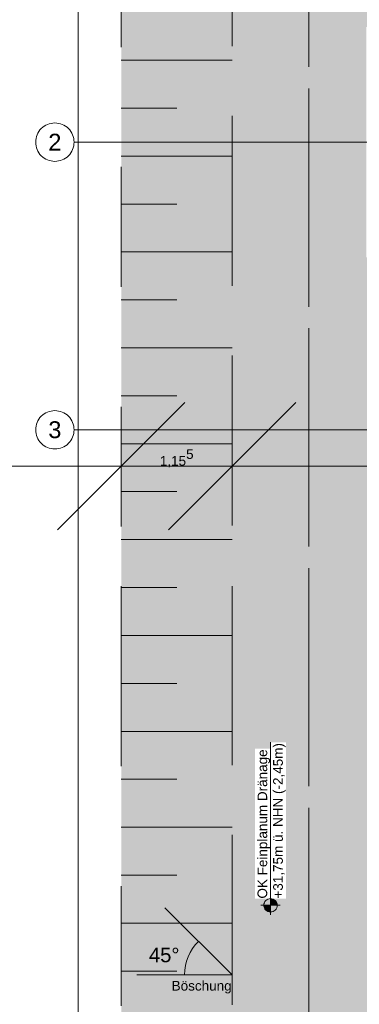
# Model space of a CAD drawing. Header units: metres. Extents: x -3716 to 31, y -1854 to 706.
# Tile 19 of 237: x -2561 to -2516, y 211 to 340. Entities that reach past the tile are written whole.
import ezdxf

# ---------------------------------------------------------------- set-up
doc = ezdxf.new("R2010")
doc.units = ezdxf.units.M
doc.header["$LTSCALE"] = 1.25
doc.header["$PDMODE"] = 1
doc.header["$PDSIZE"] = -2
doc.linetypes.add('Linienart-53', pattern=[5.291531, 3.175, -1.058062, 0.352704, -0.705764])
doc.linetypes.add('VW-01 Strichlinie kurz', pattern=[1.999894, 0.999947, -0.999947])
doc.layers.get('0').update_dxf_attribs({"lineweight": 25})
for name, color, linetype, lineweight in [('30 -32 Gründung-Baugrube', 7, 'VW-01 Strichlinie kurz', 9), ('70 -71 Achsen- 1 Gebäudeachsen', 7, 'Linienart-53', 18), ('70 -72 Beschriftung- 5 Höhenkoten', 7, 'Continuous', 15), ('Keine', 7, 'Continuous', 9)]:
    doc.layers.add(name, color=color, linetype=linetype, lineweight=lineweight)
doc.layers.add('70 -72 Beschriftung- 1 Beschriftung allgemein', color=7, linetype='Continuous', lineweight=9, true_color=0xff6633)
doc.layers.add('70 -76 Bemaßung- 2 Allgemein', color=7, linetype='Continuous', lineweight=5, true_color=0x6666cc)
doc.styles.add('Arial', font='arial.ttf')
doc.dimstyles.new('k+k_klein', dxfattribs={"dimtxt": 1.258608, "dimasz": 1.3255, "dimexe": 1.25, "dimexo": 3.75, "dimgap": 0.125, "dimtad": 1, "dimdec": 3, "dimtxsty": 'Arial', "dimblk": 'VW_SLASH', "dimblk1": 'VW_SLASH', "dimblk2": 'VW_SLASH', "dimcen": 0, "dimdle": 0.625, "dimadec": 3, "dimazin": 0, "dimtfac": 0.75, "dimtdec": 3, "dimtix": 1, "dimtmove": 0, "dimatfit": 0, "dimldrblk": 'VW_FILLEDARROW', "dimfxlon": 1, "dimfrac": 2, "dimtolj": 1, "dimarcsym": 0})

# ---------------------------------------------------------------- blocks, each defined once
blk = doc.blocks.new('Gruppe-29')
at = {"layer": '30 -32 Gründung-Baugrube', "color": 7, "transparency": 33554687}
for p, q in [((-179.176, -7.842), (-178.021, -7.842)), ((-179.176, -8.342), (-178.598, -8.342)), ((-179.176, -8.842), (-178.021, -8.842)), ((-179.176, -9.342), (-178.598, -9.342)), ((-179.176, -9.842), (-178.021, -9.842)), ((-179.176, -10.342), (-178.598, -10.342)), ((-179.176, -10.842), (-178.021, -10.842)), ((-179.176, -11.342), (-178.598, -11.342)), ((-179.176, -11.842), (-178.021, -11.842)), ((-179.176, -12.342), (-178.598, -12.342)), ((-179.176, -12.842), (-178.021, -12.842)), ((-179.176, -13.342), (-178.598, -13.342)), ((-179.176, -13.842), (-178.021, -13.842)), ((-179.176, -14.342), (-178.598, -14.342)), ((-179.176, -14.842), (-178.021, -14.842)), ((-179.176, -15.342), (-178.598, -15.342)), ((-179.176, -15.842), (-178.021, -15.842)), ((-179.176, -16.342), (-178.598, -16.342)), ((-179.176, -16.842), (-178.021, -16.842)), ((-179.176, -17.342), (-178.598, -17.342))]:
    blk.add_line(p, q, dxfattribs=at)
blk = doc.blocks.new('Gruppe-153')
at = {"layer": '30 -32 Gründung-Baugrube', "color": 7, "transparency": 33554687}
blk.add_blockref('Gruppe-29', (0, 0), dxfattribs=at)
blk = doc.blocks.new('Gruppe-154')
at = {"layer": '70 -72 Beschriftung- 1 Beschriftung allgemein'}
for q in [(-178.722, -16.682), (-179.012, -17.383)]:
    blk.add_line((-178.021, -17.383), q, dxfattribs=at)
blk.add_arc((-178.021, -17.383), 0.496, 135, 180, dxfattribs=at)
at = {"layer": '70 -72 Beschriftung- 1 Beschriftung allgemein', "attachment_point": 1, "line_spacing_factor": 0.970891, "style": 'Arial'}
for s, insert, char_height in [('45°', (-178.888, -17.099), 0.151), ('Böschung', (-178.651, -17.445), 0.1007)]:
    blk.add_mtext(s, dxfattribs=dict(at, insert=insert, char_height=char_height))
blk = doc.blocks.new('Gruppe-285')
at = {"layer": '70 -72 Beschriftung- 5 Höhenkoten', "linetype": 'Continuous', "lineweight": 0}
h = blk.add_hatch(color=7, dxfattribs=at)
edge = h.paths.add_edge_path()
edge.add_arc((-177.62, -16.656), 0.07, 180, 270)
edge.add_line((-177.62, -16.726), (-177.62, -16.656))
edge.add_line((-177.62, -16.656), (-177.69, -16.656))
at = {"layer": '70 -72 Beschriftung- 5 Höhenkoten'}
blk.add_line((-177.52, -16.656), (-177.72, -16.656), dxfattribs=at)
at = {"layer": '70 -72 Beschriftung- 5 Höhenkoten', "flags": 128}
for points in [[(-177.69, -16.656, 0.414214), (-177.62, -16.726), (-177.62, -16.656)], [(-177.62, -16.726, 0.414214), (-177.55, -16.656), (-177.62, -16.656)]]:
    blk.add_lwpolyline(points, format="xyb", close=True, dxfattribs=at)
at = {"color": 255, "linetype": 'Continuous'}
blk.add_wipeout([(-177.62, -16.586), (-177.62, -15.022), (-177.782, -15.022), (-177.782, -16.586)], dxfattribs=at).dxf.layer = '70 -72 Beschriftung- 5 Höhenkoten'
at = {"layer": '70 -72 Beschriftung- 5 Höhenkoten', "insert": (-177.756, -16.586), "char_height": 0.10069, "attachment_point": 1, "rotation": 90, "line_spacing_factor": 0.96878, "style": 'Arial'}
blk.add_mtext('OK Feinplanum Dränage', dxfattribs=at)
at = {"color": 255, "linetype": 'Continuous'}
blk.add_wipeout([(-177.458, -16.586), (-177.458, -14.956), (-177.62, -14.956), (-177.62, -16.586)], dxfattribs=at).dxf.layer = '70 -72 Beschriftung- 5 Höhenkoten'
at = {"layer": '70 -72 Beschriftung- 5 Höhenkoten', "linetype": 'Continuous', "lineweight": 0}
h = blk.add_hatch(color=7, dxfattribs=at)
edge = h.paths.add_edge_path()
edge.add_arc((-177.62, -16.656), 0.07, 0, 90)
edge.add_line((-177.62, -16.586), (-177.62, -16.656))
edge.add_line((-177.62, -16.656), (-177.55, -16.656))
at = {"layer": '70 -72 Beschriftung- 5 Höhenkoten'}
blk.add_line((-177.62, -16.756), (-177.62, -14.956), dxfattribs=at)
at = {"layer": '70 -72 Beschriftung- 5 Höhenkoten', "flags": 128}
for points in [[(-177.62, -16.586, 0.414214), (-177.69, -16.656), (-177.62, -16.656)], [(-177.55, -16.656, 0.414214), (-177.62, -16.586), (-177.62, -16.656)]]:
    blk.add_lwpolyline(points, format="xyb", close=True, dxfattribs=at)
at = {"layer": '70 -72 Beschriftung- 5 Höhenkoten', "insert": (-177.593, -16.586), "char_height": 0.10069, "attachment_point": 1, "rotation": 90, "line_spacing_factor": 0.96878, "style": 'Arial'}
blk.add_mtext('+31,75m ü. NHN (-2,45m)', dxfattribs=at)
blk = doc.blocks.new('VW_SLASH')
at = {"color": 0, "linetype": 'ByBlock', "lineweight": -2, "transparency": 16777216}
blk.add_line((0.4715, 0), (-1, 0), dxfattribs=at)
at = {"color": 0, "lineweight": 5, "transparency": 16777216, "flags": 128}
blk.add_lwpolyline([(0.5004, 0.5004), (-0.5004, -0.5004)], dxfattribs=at)
blk = doc.blocks.new('*D526')
at = {"layer": '70 -76 Bemaßung- 2 Allgemein', "color": 0, "lineweight": -2}
for p, q in [((-182.876, -0.447), (-180.876, -0.447)), ((-179.626, -40.072), (-179.626, -1.773)), ((-180.971, -41.397), (-180.876, -41.397))]:
    blk.add_line(p, q, dxfattribs=at)
at = {"layer": 'Defpoints', "color": 0}
for p in [(-179.626, -0.447), (-179.126, -0.447), (-177.221, -41.397)]:
    blk.add_point(p, dxfattribs=at)
at = {"layer": '70 -76 Bemaßung- 2 Allgemein', "color": 0, "lineweight": -2, "xscale": 1.32550048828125, "yscale": 1.32550048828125, "zscale": 1.32550048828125}
for p, rotation in [((-179.626, -0.447), 90), ((-179.626, -41.397), 270)]:
    blk.add_blockref('VW_SLASH', p, dxfattribs=dict(at, rotation=rotation))
at = {"layer": '70 -76 Bemaßung- 2 Allgemein', "color": 0, "insert": (-179.691, -20.922), "char_height": 0.1007, "attachment_point": 5, "rotation": 90, "style": 'Arial'}
blk.add_mtext('\\A1;40,95', dxfattribs=at)
blk = doc.blocks.new('VW_FILLEDARROW')
at = {"linetype": 'Continuous', "lineweight": 0, "transparency": 16777216}
blk.add_hatch(color=0, dxfattribs=at).paths.add_polyline_path([(-2.8289, 0.758), (0, 0), (-2.8289, -0.758)])
at = {"color": 0, "lineweight": 5, "transparency": 16777216, "flags": 128}
blk.add_lwpolyline([(-2.8289, 0.758), (0, 0), (-2.8289, -0.758)], close=True, dxfattribs=at)
blk = doc.blocks.new('*D673')
at = {"layer": '70 -76 Bemaßung- 2 Allgemein', "color": 0, "lineweight": -2}
for p, q in [((-180.502, -12.077), (-181.827, -12.077)), ((-178.021, -12.077), (-179.176, -12.077)), ((-176.695, -12.077), (-175.37, -12.077)), ((-179.176, -14.092), (-179.176, -13.327)), ((-178.021, -14.36), (-178.021, -13.327))]:
    blk.add_line(p, q, dxfattribs=at)
at = {"layer": 'Defpoints', "color": 0}
for p in [(-179.176, -10.342), (-178.021, -10.61), (-179.176, -12.077)]:
    blk.add_point(p, dxfattribs=at)
at = {"layer": '70 -76 Bemaßung- 2 Allgemein', "color": 0, "lineweight": -2, "xscale": 1.32550048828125, "yscale": 1.32550048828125, "zscale": 1.32550048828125}
blk.add_blockref('VW_SLASH', (-179.176, -12.077), dxfattribs=at)
at = {"layer": '70 -76 Bemaßung- 2 Allgemein', "color": 0, "lineweight": -2, "xscale": 1.32550048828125, "yscale": 1.32550048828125, "zscale": 1.32550048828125, "rotation": 180}
blk.add_blockref('VW_SLASH', (-178.021, -12.077), dxfattribs=at)
at = {"layer": '70 -76 Bemaßung- 2 Allgemein', "color": 0, "insert": (-178.598, -11.995), "char_height": 0.10069, "attachment_point": 5, "style": 'Arial'}
blk.add_mtext('\\A1;1,15\\S5^ ;', dxfattribs=at)
blk = doc.blocks.new('*D674')
at = {"layer": '70 -76 Bemaßung- 2 Allgemein', "color": 0, "lineweight": -2}
for p, q in [((-169.147, -12.077), (-176.695, -12.077)), ((-178.021, -14.36), (-178.021, -13.327)), ((-167.821, -14.847), (-167.821, -13.327))]:
    blk.add_line(p, q, dxfattribs=at)
at = {"layer": 'Defpoints', "color": 0}
for p in [(-178.021, -10.61), (-167.821, -11.097), (-178.021, -12.077)]:
    blk.add_point(p, dxfattribs=at)
at = {"layer": '70 -76 Bemaßung- 2 Allgemein', "color": 0, "lineweight": -2, "xscale": 1.32550048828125, "yscale": 1.32550048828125, "zscale": 1.32550048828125, "rotation": 180}
blk.add_blockref('VW_SLASH', (-178.021, -12.077), dxfattribs=at)
at = {"layer": '70 -76 Bemaßung- 2 Allgemein', "color": 0, "lineweight": -2, "xscale": 1.32550048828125, "yscale": 1.32550048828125, "zscale": 1.32550048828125}
blk.add_blockref('VW_SLASH', (-167.821, -12.077), dxfattribs=at)
at = {"layer": '70 -76 Bemaßung- 2 Allgemein', "color": 0, "insert": (-172.921, -12.012), "char_height": 0.1007, "attachment_point": 5, "style": 'Arial'}
blk.add_mtext('\\A1;10,20', dxfattribs=at)
blk = doc.blocks.new('_Achsen (3D)')
at = {"layer": '70 -71 Achsen- 1 Gebäudeachsen', "transparency": 33554687}
for p, q in [((-179.668, -8.697), (3.826, -8.697)), ((-179.668, -11.697), (3.826, -11.697))]:
    blk.add_line(p, q, dxfattribs=at)
at = {"color": 255, "transparency": 33554687}
for points in [[(-179.668, -8.697), (-179.669, -8.717), (-179.672, -8.736), (-179.677, -8.755), (-179.683, -8.774), (-179.692, -8.791), (-179.702, -8.808), (-179.713, -8.824), (-179.727, -8.838), (-179.741, -8.852), (-179.757, -8.863), (-179.774, -8.873), (-179.791, -8.882), (-179.81, -8.888), (-179.829, -8.893), (-179.848, -8.896), (-179.868, -8.897), (-179.888, -8.896), (-179.907, -8.893), (-179.926, -8.888), (-179.945, -8.882), (-179.962, -8.873), (-179.979, -8.863), (-179.995, -8.852), (-180.009, -8.838), (-180.023, -8.824), (-180.034, -8.808), (-180.044, -8.791), (-180.053, -8.774), (-180.059, -8.755), (-180.064, -8.736), (-180.067, -8.717), (-180.068, -8.697), (-180.067, -8.677), (-180.064, -8.658), (-180.059, -8.639), (-180.053, -8.621), (-180.044, -8.603), (-180.034, -8.586), (-180.023, -8.57), (-180.009, -8.556), (-179.995, -8.542), (-179.979, -8.531), (-179.962, -8.521), (-179.945, -8.512), (-179.926, -8.506), (-179.907, -8.501), (-179.888, -8.498), (-179.868, -8.497), (-179.848, -8.498), (-179.829, -8.501), (-179.81, -8.506), (-179.791, -8.512), (-179.774, -8.521), (-179.757, -8.531), (-179.741, -8.542), (-179.727, -8.556), (-179.713, -8.57), (-179.702, -8.586), (-179.692, -8.603), (-179.683, -8.621), (-179.677, -8.639), (-179.672, -8.658), (-179.669, -8.677)], [(-179.668, -11.697), (-179.669, -11.717), (-179.672, -11.736), (-179.677, -11.755), (-179.683, -11.774), (-179.692, -11.791), (-179.702, -11.808), (-179.713, -11.824), (-179.727, -11.838), (-179.741, -11.852), (-179.757, -11.863), (-179.774, -11.873), (-179.791, -11.882), (-179.81, -11.888), (-179.829, -11.893), (-179.848, -11.896), (-179.868, -11.897), (-179.888, -11.896), (-179.907, -11.893), (-179.926, -11.888), (-179.945, -11.882), (-179.962, -11.873), (-179.979, -11.863), (-179.995, -11.852), (-180.009, -11.838), (-180.023, -11.824), (-180.034, -11.808), (-180.044, -11.791), (-180.053, -11.774), (-180.059, -11.755), (-180.064, -11.736), (-180.067, -11.717), (-180.068, -11.697), (-180.067, -11.677), (-180.064, -11.658), (-180.059, -11.639), (-180.053, -11.621), (-180.044, -11.603), (-180.034, -11.586), (-180.023, -11.57), (-180.009, -11.556), (-179.995, -11.542), (-179.979, -11.531), (-179.962, -11.521), (-179.945, -11.512), (-179.926, -11.506), (-179.907, -11.501), (-179.888, -11.498), (-179.868, -11.497), (-179.848, -11.498), (-179.829, -11.501), (-179.81, -11.506), (-179.791, -11.512), (-179.774, -11.521), (-179.757, -11.531), (-179.741, -11.542), (-179.727, -11.556), (-179.713, -11.57), (-179.702, -11.586), (-179.692, -11.603), (-179.683, -11.621), (-179.677, -11.639), (-179.672, -11.658), (-179.669, -11.677)]]:
    blk.add_wipeout(points, dxfattribs=at).dxf.layer = 'Keine'
at = {"layer": 'Keine', "transparency": 33554687, "flags": 128}
for points in [[(-179.668, -8.697), (-179.669, -8.717), (-179.672, -8.736), (-179.677, -8.755), (-179.683, -8.774), (-179.692, -8.791), (-179.702, -8.808), (-179.713, -8.824), (-179.727, -8.838), (-179.741, -8.852), (-179.757, -8.863), (-179.774, -8.873), (-179.791, -8.882), (-179.81, -8.888), (-179.829, -8.893), (-179.848, -8.896), (-179.868, -8.897), (-179.888, -8.896), (-179.907, -8.893), (-179.926, -8.888), (-179.945, -8.882), (-179.962, -8.873), (-179.979, -8.863), (-179.995, -8.852), (-180.009, -8.838), (-180.023, -8.824), (-180.034, -8.808), (-180.044, -8.791), (-180.053, -8.774), (-180.059, -8.755), (-180.064, -8.736), (-180.067, -8.717), (-180.068, -8.697), (-180.067, -8.677), (-180.064, -8.658), (-180.059, -8.639), (-180.053, -8.621), (-180.044, -8.603), (-180.034, -8.586), (-180.023, -8.57), (-180.009, -8.556), (-179.995, -8.542), (-179.979, -8.531), (-179.962, -8.521), (-179.945, -8.512), (-179.926, -8.506), (-179.907, -8.501), (-179.888, -8.498), (-179.868, -8.497), (-179.848, -8.498), (-179.829, -8.501), (-179.81, -8.506), (-179.791, -8.512), (-179.774, -8.521), (-179.757, -8.531), (-179.741, -8.542), (-179.727, -8.556), (-179.713, -8.57), (-179.702, -8.586), (-179.692, -8.603), (-179.683, -8.621), (-179.677, -8.639), (-179.672, -8.658), (-179.669, -8.677)], [(-179.668, -11.697), (-179.669, -11.717), (-179.672, -11.736), (-179.677, -11.755), (-179.683, -11.774), (-179.692, -11.791), (-179.702, -11.808), (-179.713, -11.824), (-179.727, -11.838), (-179.741, -11.852), (-179.757, -11.863), (-179.774, -11.873), (-179.791, -11.882), (-179.81, -11.888), (-179.829, -11.893), (-179.848, -11.896), (-179.868, -11.897), (-179.888, -11.896), (-179.907, -11.893), (-179.926, -11.888), (-179.945, -11.882), (-179.962, -11.873), (-179.979, -11.863), (-179.995, -11.852), (-180.009, -11.838), (-180.023, -11.824), (-180.034, -11.808), (-180.044, -11.791), (-180.053, -11.774), (-180.059, -11.755), (-180.064, -11.736), (-180.067, -11.717), (-180.068, -11.697), (-180.067, -11.677), (-180.064, -11.658), (-180.059, -11.639), (-180.053, -11.621), (-180.044, -11.603), (-180.034, -11.586), (-180.023, -11.57), (-180.009, -11.556), (-179.995, -11.542), (-179.979, -11.531), (-179.962, -11.521), (-179.945, -11.512), (-179.926, -11.506), (-179.907, -11.501), (-179.888, -11.498), (-179.868, -11.497), (-179.848, -11.498), (-179.829, -11.501), (-179.81, -11.506), (-179.791, -11.512), (-179.774, -11.521), (-179.757, -11.531), (-179.741, -11.542), (-179.727, -11.556), (-179.713, -11.57), (-179.702, -11.586), (-179.692, -11.603), (-179.683, -11.621), (-179.677, -11.639), (-179.672, -11.658), (-179.669, -11.677)]]:
    blk.add_lwpolyline(points, close=True, dxfattribs=at)
at = {"layer": 'Keine', "transparency": 33554687, "char_height": 0.176, "attachment_point": 5, "line_spacing_factor": 0.970891, "style": 'Arial'}
for s, insert in [('2', (-179.868, -8.697)), ('3', (-179.868, -11.697))]:
    blk.add_mtext(s, dxfattribs=dict(at, insert=insert))
blk = doc.blocks.new('Gruppe-493')
at = {"layer": '70 -76 Bemaßung- 2 Allgemein'}
dim = blk.add_linear_dim(base=(-179.626, -0.44704), p1=(-177.221, -41.39704), p2=(-179.126, -0.44704), angle=270, text='40,95', dimstyle='k+k_klein', override={"dimtxt": 0.100689, "dimgap": 0.005, "dimdec": 4, "dimpost": '<>', "dimtxsty": 'Arial', "dimtmove": 2}, dxfattribs=at)
dim.commit()
dim.dimension.update_dxf_attribs({"geometry": '*D526', "text_midpoint": (-179.69146, -20.92204)})
blk = doc.blocks.new('Gruppe-501')
at = {"layer": '70 -76 Bemaßung- 2 Allgemein'}
for base, p1, p2, text, picture, middle in [((-179.176, -12.07704), (-178.021, -10.61029), (-179.176, -10.34204), '1,15\\S5^ ;', '*D673', (-178.5985, -11.99485)), ((-178.021, -12.07704), (-167.821, -11.09704), (-178.021, -10.61029), '10,20', '*D674', (-172.921, -12.01158))]:
    dim = blk.add_linear_dim(base=base, p1=p1, p2=p2, text=text, dimstyle='k+k_klein', override={"dimtxt": 0.100689, "dimgap": 0.005, "dimdec": 4, "dimpost": '<>', "dimtxsty": 'Arial', "dimtmove": 2}, dxfattribs=at)
    dim.commit()
    dim.dimension.update_dxf_attribs({"geometry": picture, "text_midpoint": middle})
blk = doc.blocks.new('_Feinplanum 2D (2D)')
at = {"layer": '30 -32 Gründung-Baugrube', "linetype": 'Continuous', "lineweight": 0, "true_color": 0xfffdee}
h = blk.add_hatch(color=7, dxfattribs=at)
h.paths.add_polyline_path([(3.234, 2.208), (3.234, -3.255), (2.984, -4.188), (2.984, -7.283), (4.962, -7.283), (4.962, -10.133), (2.654, -10.133), (2.654, -15.181), (4.962, -15.181), (4.962, -18.031), (2.984, -18.031), (2.984, -43.352), (-34.742, -43.352), (-34.742, -45.105), (-41.182, -45.105), (-41.182, -44.674), (-49.965, -44.674), (-49.965, -43.352), (-84.242, -43.352), (-84.242, -45.104), (-90.682, -45.104), (-90.682, -44.674), (-99.465, -44.674), (-99.465, -43.352), (-160.892, -43.352), (-160.892, -45.104), (-167.332, -45.104), (-167.332, -44.674), (-176.115, -44.674), (-176.115, -43.352), (-179.176, -43.352), (-179.176, 2.208), (-156.666, 2.208), (-156.666, 2.555), (-146.526, 2.555), (-146.526, 2.208), (-52.841, 2.208), (-52.841, 2.398), (-26.376, 2.398), (-26.376, 2.208)])
h.paths.add_polyline_path([(-178.021, 1.053), (-178.021, -42.197), (-174.115, -42.197), (-174.115, -42.674), (-171.875, -42.674), (-171.875, -42.228), (-169.941, -42.228), (-169.941, -42.674), (-167.701, -42.674), (-167.701, -42.197), (-165.332, -42.197), (-165.332, -43.104), (-162.892, -43.104), (-162.892, -42.197), (-97.465, -42.197), (-97.465, -42.674), (-95.225, -42.674), (-95.225, -42.197), (-93.291, -42.197), (-93.291, -42.674), (-91.051, -42.674), (-91.051, -42.197), (-88.682, -42.197), (-88.682, -43.104), (-86.242, -43.104), (-86.242, -42.197), (-53.001, -42.197), (-53.001, -41.897), (-52.999, -41.897), (-52.999, -42.197), (-47.965, -42.197), (-47.965, -42.674), (-45.725, -42.674), (-45.725, -42.197), (-43.791, -42.197), (-43.791, -42.674), (-41.551, -42.674), (-41.551, -42.197), (-39.182, -42.197), (-39.182, -43.104), (-36.742, -43.104), (-36.742, -42.197), (-16.711, -42.197), (-16.711, -42.196), (-13.63, -42.197), (1.829, -42.197), (1.829, -4.036), (2.079, -3.103), (2.079, 1.053), (-16.711, 1.053), (-27.531, 1.053), (-27.531, 1.243), (-51.686, 1.243), (-51.686, 1.053), (-53.001, 1.053), (-88.896, 1.053), (-106.641, 1.053), (-147.681, 1.053), (-147.681, 1.4), (-155.511, 1.4), (-155.511, 1.053)])
at = {"layer": '30 -32 Gründung-Baugrube', "linetype": 'Continuous', "lineweight": 0}
h = blk.add_hatch(color=254, dxfattribs=at)
h.paths.add_polyline_path([(-52.999, -42.197), (-53.001, -42.197), (-86.242, -42.197), (-86.242, -43.104), (-88.682, -43.104), (-88.682, -42.197), (-88.896, -42.197), (-88.896, -42.197), (-91.051, -42.197), (-91.051, -42.674), (-93.291, -42.674), (-93.291, -42.197), (-95.225, -42.197), (-95.225, -42.674), (-97.465, -42.674), (-97.465, -42.197), (-162.892, -42.197), (-162.892, -43.104), (-165.332, -43.104), (-165.332, -42.197), (-167.701, -42.197), (-167.701, -42.674), (-169.941, -42.674), (-169.941, -42.197), (-171.875, -42.197), (-171.875, -42.674), (-174.115, -42.674), (-174.115, -42.197), (-178.021, -42.197), (-178.021, 1.053), (-106.641, 1.053), (-88.896, 1.053), (-53.001, 1.053), (-16.711, 1.053), (2.079, 1.053), (2.079, -3.103), (1.829, -4.036), (1.829, -42.197), (-13.63, -42.197), (-16.711, -42.196), (-16.711, -42.197), (-36.742, -42.197), (-36.742, -43.104), (-39.182, -43.104), (-39.182, -42.197), (-41.551, -42.197), (-41.551, -42.674), (-43.791, -42.674), (-43.791, -42.197), (-45.725, -42.197), (-45.725, -42.674), (-47.965, -42.674), (-47.965, -42.197)])
h.paths.add_polyline_path([(-106.641, 0.253), (-177.221, 0.253), (-177.221, -41.397), (-174.115, -41.397), (-174.115, -40.677), (-171.875, -40.677), (-171.875, -41.397), (-169.941, -41.397), (-169.941, -40.677), (-167.701, -40.677), (-167.701, -41.397), (-165.332, -41.397), (-165.332, -40.004), (-162.892, -40.004), (-162.892, -41.397), (-97.465, -41.397), (-97.465, -40.677), (-95.225, -40.677), (-95.225, -41.397), (-93.291, -41.397), (-93.291, -40.677), (-91.051, -40.677), (-91.051, -41.397), (-88.896, -41.397), (-88.896, -41.397), (-88.682, -41.397), (-88.682, -40.004), (-86.242, -40.004), (-86.242, -41.397), (-71.546, -41.397), (-71.546, 0.253), (-88.896, 0.253)])
h.paths.add_polyline_path([(-70.746, -41.397), (-53.001, -41.397), (-52.999, -41.397), (-47.965, -41.397), (-47.965, -40.677), (-45.725, -40.677), (-45.725, -41.397), (-43.791, -41.397), (-43.791, -40.677), (-41.551, -40.677), (-41.551, -41.397), (-39.182, -41.397), (-39.182, -40.004), (-36.742, -40.004), (-36.742, -41.397), (-16.711, -41.397), (-16.711, -41.398), (1.029, -41.397), (1.029, -3.93), (1.279, -2.997), (1.279, 0.253), (-16.711, 0.253), (-53.001, 0.253), (-70.746, 0.253)])
at = {"layer": '30 -32 Gründung-Baugrube', "linetype": 'Continuous', "lineweight": 0, "true_color": 0xfffbdf}
h = blk.add_hatch(color=7, dxfattribs=at)
h.paths.add_polyline_path([(-148.281, 0.253), (-148.281, -3.58), (-154.911, -3.58), (-154.911, 0.253), (-173.821, 0.253), (-173.821, -3.15), (-177.221, -3.15), (-177.221, -41.397), (-174.115, -41.397), (-174.115, -41.397), (-174.96, -41.397), (-174.96, -40.322), (-176.296, -40.322), (-176.296, -38.572), (-174.546, -38.572), (-174.546, -39.832), (-171.03, -39.832), (-171.03, -41.397), (-171.875, -41.397), (-171.875, -41.397), (-169.941, -41.397), (-169.941, -41.397), (-170.786, -41.397), (-170.786, -39.832), (-168.696, -39.832), (-168.696, -38.572), (-166.946, -38.572), (-166.946, -39.832), (-166.856, -39.832), (-166.856, -41.397), (-167.701, -41.397), (-167.701, -41.397), (-165.332, -41.397), (-165.332, -41.397), (-166.177, -41.397), (-166.177, -39.159), (-162.047, -39.159), (-162.047, -41.397), (-162.892, -41.397), (-162.892, -41.397), (-97.465, -41.397), (-97.465, -41.397), (-98.31, -41.397), (-98.31, -39.832), (-94.38, -39.832), (-94.38, -41.397), (-95.225, -41.397), (-95.225, -41.397), (-93.291, -41.397), (-93.291, -41.397), (-94.136, -41.397), (-94.136, -39.832), (-92.046, -39.832), (-92.046, -38.672), (-90.296, -38.672), (-90.296, -39.832), (-90.206, -39.832), (-90.206, -41.397), (-91.051, -41.397), (-91.051, -41.397), (-88.896, -41.397), (-88.896, -41.397), (-89.527, -41.397), (-89.527, -39.159), (-85.397, -39.159), (-85.397, -41.397), (-71.546, -41.397), (-71.546, 0.253), (-87.181, 0.253), (-87.181, -3.337), (-90.261, -3.337), (-90.261, -2.99), (-100.121, -2.99), (-100.121, 0.253), (-106.641, 0.253)])
h.paths.add_polyline_path([(-166.061, -4.532), (-159.621, -4.532), (-159.621, -10.737), (-166.061, -10.737)])
h.paths.add_polyline_path([(-166.946, -9.572), (-168.696, -9.572), (-168.696, -7.822), (-166.946, -7.822)])
h.paths.add_polyline_path([(-159.521, -3.197), (-160.921, -3.197), (-160.921, 0.15), (-159.521, 0.15)])
h.paths.add_polyline_path([(-135.721, -2.99), (-139.121, -2.99), (-139.121, 0.15), (-135.721, 0.15)])
h.paths.add_polyline_path([(-120.521, -2.99), (-123.921, -2.99), (-123.921, 0.15), (-120.521, 0.15)])
h.paths.add_polyline_path([(-105.321, -3.15), (-108.721, -3.15), (-108.721, 0.15), (-105.321, 0.15)])
h.paths.add_polyline_path([(-73.821, -2.99), (-75.521, -2.99), (-75.521, 0.15), (-73.821, 0.15)])
h.paths.add_polyline_path([(-73.471, -29.397), (-75.871, -29.397), (-75.871, -26.997), (-73.471, -26.997)])
h.paths.add_polyline_path([(-73.796, -40.322), (-75.546, -40.322), (-75.546, -38.572), (-73.796, -38.572)])
h.paths.add_polyline_path([(-112.771, -41.297), (-116.471, -41.297), (-116.471, -37.597), (-112.771, -37.597)])
h.paths.add_polyline_path([(-127.971, -41.297), (-131.671, -41.297), (-131.671, -37.597), (-127.971, -37.597)])
h.paths.add_polyline_path([(-143.171, -41.297), (-146.871, -41.297), (-146.871, -37.597), (-143.171, -37.597)])
h.paths.add_polyline_path([(-174.221, -32.397), (-176.621, -32.397), (-176.621, -29.997), (-174.221, -29.997)])
h.paths.add_polyline_path([(-159.021, -13.047), (-100.621, -13.047), (-100.621, -37.097), (-159.021, -37.097)])
h.paths.add_polyline_path([(-103.531, -3.127), (-97.386, -3.127), (-97.386, -9.232), (-103.531, -9.232)])
h.paths.add_polyline_path([(-176.771, -18.597), (-174.071, -18.597), (-174.071, -24.297), (-176.771, -24.297)])
h.paths.add_polyline_path([(-154.471, -37.597), (-150.771, -37.597), (-150.771, -41.297), (-154.471, -41.297)])
h.paths.add_polyline_path([(-139.271, -37.597), (-135.571, -37.597), (-135.571, -41.297), (-139.271, -41.297)])
h.paths.add_polyline_path([(-124.071, -37.597), (-120.371, -37.597), (-120.371, -41.297), (-124.071, -41.297)])
h.paths.add_polyline_path([(-108.871, -37.597), (-105.171, -37.597), (-105.171, -41.297), (-108.871, -41.297)])
h.paths.add_polyline_path([(-83.796, -38.672), (-82.046, -38.672), (-82.046, -40.422), (-83.796, -40.422)])
h.paths.add_polyline_path([(-75.871, -21.747), (-73.471, -21.747), (-73.471, -24.147), (-75.871, -24.147)])
h.paths.add_polyline_path([(-79.646, 0.15), (-77.946, 0.15), (-77.946, -2.892), (-79.646, -2.892)])
h.paths.add_polyline_path([(-84.796, 0.15), (-80.656, 0.15), (-80.656, -3.39), (-84.796, -3.39)])
h.paths.add_polyline_path([(-116.321, 0.15), (-112.921, 0.15), (-112.921, -2.99), (-116.321, -2.99)])
h.paths.add_polyline_path([(-131.521, 0.15), (-128.121, 0.15), (-128.121, -2.99), (-131.521, -2.99)])
h.paths.add_polyline_path([(-146.721, 0.15), (-143.321, 0.15), (-143.321, -2.99), (-146.721, -2.99)])
h.paths.add_polyline_path([(-168.921, 0.15), (-166.721, 0.15), (-166.721, -3.14), (-168.921, -3.14)])
h.paths.add_polyline_path([(-176.621, -7.497), (-174.221, -7.497), (-174.221, -9.897), (-176.621, -9.897)])
at = {"layer": '30 -32 Gründung-Baugrube', "flags": 128}
for points in [[(3.234, 2.208), (3.234, -3.255), (2.984, -4.188), (2.984, -7.283), (4.962, -7.283), (4.962, -10.133), (2.654, -10.133), (2.654, -15.181), (4.962, -15.181), (4.962, -18.031), (2.984, -18.031), (2.984, -43.352), (-34.742, -43.352), (-34.742, -45.105), (-41.182, -45.105), (-41.182, -44.674), (-49.965, -44.674), (-49.965, -43.352), (-84.242, -43.352), (-84.242, -45.104), (-90.682, -45.104), (-90.682, -44.674), (-99.465, -44.674), (-99.465, -43.352), (-160.892, -43.352), (-160.892, -45.104), (-167.332, -45.104), (-167.332, -44.674), (-176.115, -44.674), (-176.115, -43.352), (-179.176, -43.352), (-179.176, 2.208), (-156.666, 2.208), (-156.666, 2.555), (-146.526, 2.555), (-146.526, 2.208), (-52.841, 2.208), (-52.841, 2.398), (-26.376, 2.398), (-26.376, 2.208)], [(-178.021, 1.053), (-178.021, -42.197), (-174.115, -42.197), (-174.115, -42.674), (-171.875, -42.674), (-171.875, -42.228), (-169.941, -42.228), (-169.941, -42.674), (-167.701, -42.674), (-167.701, -42.197), (-165.332, -42.197), (-165.332, -43.104), (-162.892, -43.104), (-162.892, -42.197), (-97.465, -42.197), (-97.465, -42.674), (-95.225, -42.674), (-95.225, -42.197), (-93.291, -42.197), (-93.291, -42.674), (-91.051, -42.674), (-91.051, -42.197), (-88.682, -42.197), (-88.682, -43.104), (-86.242, -43.104), (-86.242, -42.197), (-53.001, -42.197), (-53.001, -41.897), (-52.999, -41.897), (-52.999, -42.197), (-47.965, -42.197), (-47.965, -42.674), (-45.725, -42.674), (-45.725, -42.197), (-43.791, -42.197), (-43.791, -42.674), (-41.551, -42.674), (-41.551, -42.197), (-39.182, -42.197), (-39.182, -43.104), (-36.742, -43.104), (-36.742, -42.197), (-16.711, -42.197), (-16.711, -42.196), (-13.63, -42.197), (1.829, -42.197), (1.829, -4.036), (2.079, -3.103), (2.079, 1.053), (-16.711, 1.053), (-27.531, 1.053), (-27.531, 1.243), (-51.686, 1.243), (-51.686, 1.053), (-53.001, 1.053), (-88.896, 1.053), (-106.641, 1.053), (-147.681, 1.053), (-147.681, 1.4), (-155.511, 1.4), (-155.511, 1.053)], [(-52.999, -42.197), (-53.001, -42.197), (-86.242, -42.197), (-86.242, -43.104), (-88.682, -43.104), (-88.682, -42.197), (-88.896, -42.197), (-88.896, -42.197), (-91.051, -42.197), (-91.051, -42.674), (-93.291, -42.674), (-93.291, -42.197), (-95.225, -42.197), (-95.225, -42.674), (-97.465, -42.674), (-97.465, -42.197), (-162.892, -42.197), (-162.892, -43.104), (-165.332, -43.104), (-165.332, -42.197), (-167.701, -42.197), (-167.701, -42.674), (-169.941, -42.674), (-169.941, -42.197), (-171.875, -42.197), (-171.875, -42.674), (-174.115, -42.674), (-174.115, -42.197), (-178.021, -42.197), (-178.021, 1.053), (-106.641, 1.053), (-88.896, 1.053), (-53.001, 1.053), (-16.711, 1.053), (2.079, 1.053), (2.079, -3.103), (1.829, -4.036), (1.829, -42.197), (-13.63, -42.197), (-16.711, -42.196), (-16.711, -42.197), (-36.742, -42.197), (-36.742, -43.104), (-39.182, -43.104), (-39.182, -42.197), (-41.551, -42.197), (-41.551, -42.674), (-43.791, -42.674), (-43.791, -42.197), (-45.725, -42.197), (-45.725, -42.674), (-47.965, -42.674), (-47.965, -42.197)], [(-106.641, 0.253), (-177.221, 0.253), (-177.221, -41.397), (-174.115, -41.397), (-174.115, -40.677), (-171.875, -40.677), (-171.875, -41.397), (-169.941, -41.397), (-169.941, -40.677), (-167.701, -40.677), (-167.701, -41.397), (-165.332, -41.397), (-165.332, -40.004), (-162.892, -40.004), (-162.892, -41.397), (-97.465, -41.397), (-97.465, -40.677), (-95.225, -40.677), (-95.225, -41.397), (-93.291, -41.397), (-93.291, -40.677), (-91.051, -40.677), (-91.051, -41.397), (-88.896, -41.397), (-88.896, -41.397), (-88.682, -41.397), (-88.682, -40.004), (-86.242, -40.004), (-86.242, -41.397), (-71.546, -41.397), (-71.546, 0.253), (-88.896, 0.253)], [(-148.281, 0.253), (-148.281, -3.58), (-154.911, -3.58), (-154.911, 0.253), (-173.821, 0.253), (-173.821, -3.15), (-177.221, -3.15), (-177.221, -41.397), (-174.115, -41.397), (-174.115, -41.397), (-174.96, -41.397), (-174.96, -40.322), (-176.296, -40.322), (-176.296, -38.572), (-174.546, -38.572), (-174.546, -39.832), (-171.03, -39.832), (-171.03, -41.397), (-171.875, -41.397), (-171.875, -41.397), (-169.941, -41.397), (-169.941, -41.397), (-170.786, -41.397), (-170.786, -39.832), (-168.696, -39.832), (-168.696, -38.572), (-166.946, -38.572), (-166.946, -39.832), (-166.856, -39.832), (-166.856, -41.397), (-167.701, -41.397), (-167.701, -41.397), (-165.332, -41.397), (-165.332, -41.397), (-166.177, -41.397), (-166.177, -39.159), (-162.047, -39.159), (-162.047, -41.397), (-162.892, -41.397), (-162.892, -41.397), (-97.465, -41.397), (-97.465, -41.397), (-98.31, -41.397), (-98.31, -39.832), (-94.38, -39.832), (-94.38, -41.397), (-95.225, -41.397), (-95.225, -41.397), (-93.291, -41.397), (-93.291, -41.397), (-94.136, -41.397), (-94.136, -39.832), (-92.046, -39.832), (-92.046, -38.672), (-90.296, -38.672), (-90.296, -39.832), (-90.206, -39.832), (-90.206, -41.397), (-91.051, -41.397), (-91.051, -41.397), (-88.896, -41.397), (-88.896, -41.397), (-89.527, -41.397), (-89.527, -39.159), (-85.397, -39.159), (-85.397, -41.397), (-71.546, -41.397), (-71.546, 0.253), (-87.181, 0.253), (-87.181, -3.337), (-90.261, -3.337), (-90.261, -2.99), (-100.121, -2.99), (-100.121, 0.253), (-106.641, 0.253)]]:
    blk.add_lwpolyline(points, close=True, dxfattribs=at)
at = {"layer": '30 -32 Gründung-Baugrube', "color": 7}
blk.add_blockref('Gruppe-153', (0, 0), dxfattribs=at)
at = {"layer": '70 -72 Beschriftung- 1 Beschriftung allgemein', "color": 7}
blk.add_blockref('Gruppe-154', (0, 0), dxfattribs=at)
at = {"layer": '70 -76 Bemaßung- 2 Allgemein'}
blk.add_blockref('Gruppe-501', (0, 0), dxfattribs=at)
at = {"layer": '70 -72 Beschriftung- 5 Höhenkoten', "color": 7}
blk.add_blockref('Gruppe-285', (0, 0), dxfattribs=at)
at = {"layer": '70 -76 Bemaßung- 2 Allgemein'}
blk.add_blockref('Gruppe-493', (0, 0), dxfattribs=at)

msp = doc.modelspace()

# ---------------------------------------------------------------- block references
at = {"layer": 'Keine', "color": 1, "xscale": 12.5, "yscale": 12.5, "zscale": 12.5}
msp.add_blockref('_Feinplanum 2D (2D)', (-307.66, 432.49), dxfattribs=at)

# ---------------------------------------------------------------- next in the draw order: block references
msp.add_blockref('_Achsen (3D)', (-307.66, 432.49), dxfattribs=at)

doc.saveas('drawing.dxf')
